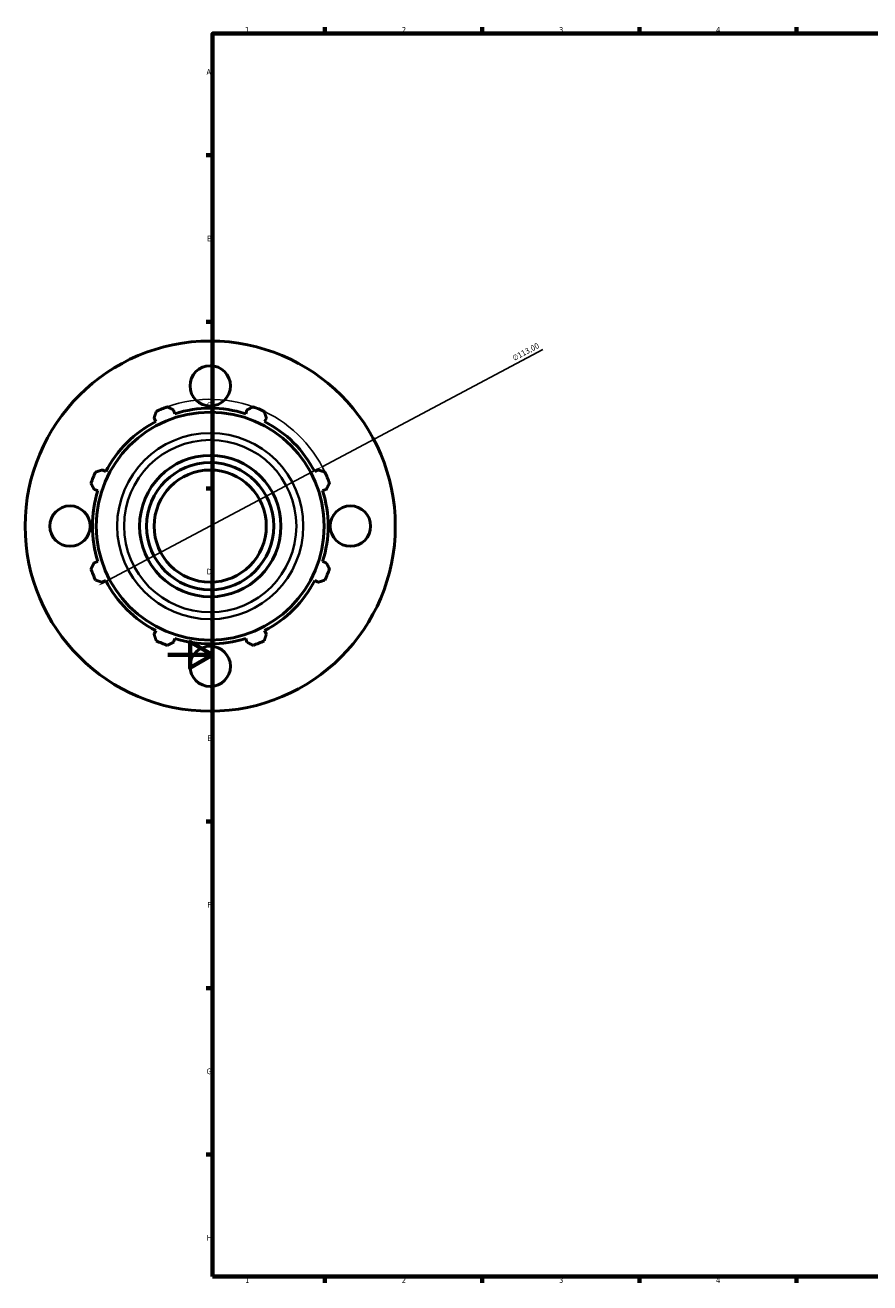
# Model space of a CAD drawing. Header units: millimetres. Extents: x -162 to 1142, y -115 to 911.
# Tile 1 of 7: x -64 to 313, y 17 to 578. Entities that reach past the tile are written whole.
import ezdxf

# ---------------------------------------------------------------- set-up
doc = ezdxf.new("R2010")
doc.units = ezdxf.units.MM
for name, color, linetype, lineweight in [('Border (ISO)', 7, 'Continuous', 70), ('Dimension (ISO)', 7, 'Continuous', 25), ('Visible (ISO)', 7, 'Continuous', 50), ('Visible Narrow (ISO)', 7, 'Continuous', 35)]:
    doc.layers.add(name, color=color, linetype=linetype, lineweight=lineweight)
doc.styles.add('Note Text (ISO)', font='tahoma.ttf')
doc.dimstyles.new('Default (ISO)', dxfattribs={"dimtxt": 2.5, "dimasz": 2.5, "dimexe": 3.175, "dimexo": 0, "dimgap": 0.762, "dimtad": 1, "dimrnd": 1e-08, "dimzin": 0, "dimtxsty": 'Note Text (ISO)', "dimcen": 0.09, "dimdle": 10, "dimclrd": 256, "dimclre": 256, "dimclrt": 232, "dimazin": 0, "dimtfac": 1.40208, "dimtmove": 0, "dimatfit": 3, "dimfxl": 1, "dimtolj": 1, "dimtzin": 0, "dimlwd": -1, "dimlwe": -1, "dimarcsym": 0})

# ---------------------------------------------------------------- blocks, each defined once
blk = doc.blocks.new('Borders Default Border')
at = {"layer": 'Border (ISO)'}
for p, q in [((70.08, 574), (70.08, 576.9)), ((140.17, 574), (140.17, 576.9)), ((210.25, 574), (210.25, 576.9)), ((280.33, 574), (280.33, 576.9)), ((20, 519.75), (17.1, 519.75)), ((20, 445.5), (17.1, 445.5)), ((20, 371.25), (17.1, 371.25)), ((20, 222.75), (17.1, 222.75)), ((20, 148.5), (17.1, 148.5)), ((20, 74.25), (17.1, 74.25)), ((70.08, 20), (70.08, 17.1)), ((140.17, 20), (140.17, 17.1)), ((210.25, 20), (210.25, 17.1)), ((280.33, 20), (280.33, 17.1))]:
    blk.add_line(p, q, dxfattribs=at)
at = {"layer": 'Border (ISO)', "flags": 128}
for points in [[(20, 20), (20, 574), (821, 574), (821, 20), (20, 20)], [(0, 297), (20, 297), (10, 302.77), (10, 291.23), (20, 297)]]:
    blk.add_lwpolyline(points, dxfattribs=at)
at = {"layer": 'Border (ISO)', "color": 232, "true_color": 0xca0064, "char_height": 2.5, "attachment_point": 7, "style": 'Note Text (ISO)'}
for s, insert in [('1', (34.48, 574.4)), ('2', (104.37, 574.4)), ('3', (174.43, 574.35)), ('4', (244.42, 574.4)), ('A', (17.29, 555.62)), ('B', (17.59, 481.37)), ('C', (17.43, 407.08)), ('D', (17.43, 332.88)), ('E', (17.64, 258.63)), ('F', (17.7, 184.38)), ('G', (17.31, 110.08)), ('H', (17.44, 35.88)), ('1', (34.48, 17.1)), ('2', (104.37, 17.1)), ('3', (174.43, 17.05)), ('4', (244.42, 17.1))]:
    blk.add_mtext(s, dxfattribs=dict(at, insert=insert))
blk = doc.blocks.new('*D13')
at = {"layer": 'Defpoints', "color": 0, "transparency": 16777216}
for p in [(68.87, 380.91), (-30.95, 327.94)]:
    blk.add_point(p, dxfattribs=at)
at = {"layer": 'Dimension (ISO)', "transparency": 16777216}
for p, q in [((68.87, 380.91), (167.22, 433.1)), ((-28.74, 329.12), (66.66, 379.74))]:
    blk.add_line(p, q, dxfattribs=at)
blk.add_arc((18.96, 354.43), 56.5, 24.7322, 109.792, dxfattribs=at)
for points in [[(66.46, 380.11), (66.85, 379.37), (68.87, 380.91)], [(-28.94, 329.48), (-28.55, 328.75), (-30.95, 327.94)]]:
    blk.add_solid(points, dxfattribs=at)
at = {"layer": 'Dimension (ISO)', "color": 232, "true_color": 0xca0064, "transparency": 16777216, "insert": (153.32, 430.23), "char_height": 2.5, "attachment_point": 1, "rotation": 27.9519, "style": 'Note Text (ISO)'}
blk.add_mtext('\\A1;∅113,00', dxfattribs=at)

msp = doc.modelspace()

# ---------------------------------------------------------------- linework, layer by layer
at = {"layer": 'Visible (ISO)'}
for p, q in [((3.158, 404.5404), (2.6483, 406.157)), ((35.2688, 406.157), (34.7591, 404.5404)), ((-6.0867, 402.5388), (-5.304, 401.0354)), ((43.2211, 401.0354), (44.0038, 402.5388)), ((-27.6494, 378.69), (-29.1529, 379.4726)), ((67.07, 379.4726), (65.5665, 378.69)), ((-32.7711, 370.7377), (-31.1545, 370.228)), ((69.0716, 370.228), (70.6881, 370.7377)), ((-31.1545, 338.6268), (-32.7711, 338.1171)), ((70.6881, 338.1171), (69.0716, 338.6268)), ((-29.1529, 329.3821), (-27.6494, 330.1648)), ((65.5665, 330.1648), (67.07, 329.3821)), ((-5.304, 307.8194), (-6.0867, 306.3159)), ((2.6483, 302.6978), (3.158, 304.3143)), ((34.7591, 304.3143), (35.2688, 302.6978)), ((44.0038, 306.3159), (43.2211, 307.8194))]:
    msp.add_line(p, q, dxfattribs=at)
for centre, radius in [((18.9585, 354.4274), 82.5), ((18.9585, 416.9274), 9), ((18.9585, 354.4274), 50.8126), ((18.9585, 354.4274), 31.5), ((18.9585, 354.4274), 28.35), ((18.9585, 354.4274), 25), ((-43.5415, 354.4274), 9), ((81.4585, 354.4274), 9), ((18.9585, 291.9274), 9)]:
    msp.add_circle(centre, radius, dxfattribs=at)
for radius, start, end in [(56.5, 109.791984, 115.208016), (52.545, 72.5, 107.5), (56.5, 64.791984, 70.208016), (52.545, 117.5, 152.5), (52.545, 27.5, 62.5), (56.5, 154.791984, 160.208016), (56.5, 19.791984, 25.208016), (52.545, 162.5, 197.5), (52.545, 342.5, 17.5), (56.5, 199.791984, 205.208016), (56.5, 334.791984, 340.208016), (52.545, 207.5, 242.5), (52.545, 297.5, 332.5), (56.5, 244.791984, 250.208016), (52.545, 252.5, 287.5), (56.5, 289.791984, 295.208016)]:
    msp.add_arc((18.9585, 354.4274), radius, start, end, dxfattribs=at)
for points, weights in [([(-6.0867, 402.5388), (-5.6059, 404.0121), (-5.1051, 405.5467)], [1.00138410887, 1.00110051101, 1]), ([(-0.1727, 407.5898), (1.2666, 406.8588), (2.6483, 406.157)], [1, 1.00110051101, 1.00138410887]), ([(35.2688, 406.157), (36.6505, 406.8588), (38.0898, 407.5898)], [1.00138410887, 1.00110051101, 1]), ([(43.0222, 405.5467), (43.523, 404.0121), (44.0038, 402.5388)], [1, 1.00110051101, 1.00138410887]), ([(-32.1608, 378.4911), (-30.6262, 378.9919), (-29.1529, 379.4726)], [1, 1.00110051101, 1.00138410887]), ([(67.07, 379.4726), (68.5433, 378.9919), (70.0779, 378.4911)], [1.00138410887, 1.00110051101, 1]), ([(-32.7711, 370.7377), (-33.4729, 372.1194), (-34.2039, 373.5586)], [1.00138410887, 1.00110051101, 1]), ([(72.121, 373.5586), (71.3899, 372.1194), (70.6881, 370.7377)], [1, 1.00110051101, 1.00138410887]), ([(-34.2039, 335.2961), (-33.4729, 336.7354), (-32.7711, 338.1171)], [1, 1.00110051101, 1.00138410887]), ([(70.6881, 338.1171), (71.3899, 336.7354), (72.121, 335.2961)], [1.00138410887, 1.00110051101, 1]), ([(-29.1529, 329.3821), (-30.6262, 329.8629), (-32.1608, 330.3637)], [1.00138410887, 1.00110051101, 1]), ([(70.0779, 330.3637), (68.5433, 329.8629), (67.07, 329.3821)], [1, 1.00110051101, 1.00138410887]), ([(-5.1051, 303.308), (-5.6059, 304.8426), (-6.0867, 306.3159)], [1, 1.00110051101, 1.00138410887]), ([(44.0038, 306.3159), (43.523, 304.8426), (43.0222, 303.308)], [1.00138410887, 1.00110051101, 1]), ([(2.6483, 302.6978), (1.2666, 301.996), (-0.1727, 301.2649)], [1.00138410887, 1.00110051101, 1]), ([(38.0898, 301.2649), (36.6505, 301.996), (35.2688, 302.6978)], [1, 1.00110051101, 1.00138410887])]:
    msp.add_rational_spline(points, weights, degree=2, dxfattribs=at)
at = {"layer": 'Visible Narrow (ISO)'}
for radius in [41.4803, 38.3992]:
    msp.add_circle((18.9585, 354.4274), radius, dxfattribs=at)

# ---------------------------------------------------------------- block references
msp.add_blockref('Borders Default Border', (0, 0))

# ---------------------------------------------------------------- dimensions: what is measured, and where the dimension line sits
at = {"layer": 'Dimension (ISO)'}
dim = msp.add_diameter_dim_2p(p1=(-30.9503, 327.9441), p2=(68.8673, 380.9106), dimstyle='Default (ISO)', override={"dimdec": 2, "dimlfac": 1, "dimtp": 0, "dimtm": 0, "dimtdec": 2, "dimatfit": 2}, dxfattribs=at)
dim.commit()
dim.dimension.update_dxf_attribs({"geometry": '*D13', "text_midpoint": (160.8688, 429.7296), "dimtype": 163})

doc.saveas('drawing.dxf')
